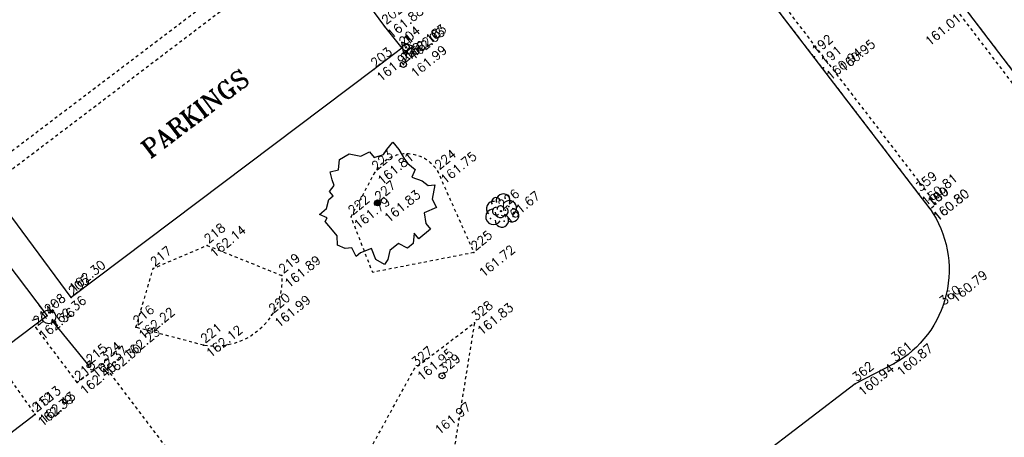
# Model space of a CAD drawing. Header units: feet. Extents: x 529188 to 529675, y 139816 to 140273.
# Tile 75 of 118: x 529424 to 529457, y 140135 to 140149. Entities that reach past the tile are written whole.
import ezdxf
from ezdxf.enums import TextEntityAlignment as Align

# ---------------------------------------------------------------- set-up
doc = ezdxf.new("R2010")
doc.units = ezdxf.units.FT
doc.header["$LTSCALE"] = 2
doc.header["$MEASUREMENT"] = 0
doc.header["$PDSIZE"] = 0.1
doc.linetypes.add('CACHE', pattern=[0.375, 0.25, -0.125])
doc.linetypes.add('CONTINU', pattern=[0])
doc.layers.get('0').update_dxf_attribs({"linetype": 'CONTINUOUS'})
for name, color, linetype in [('ARBRES', 70, 'CONTINUOUS'), ('ARBUSTES', 70, 'CONTINUOUS'), ('BORDURETTE', 20, 'CONTINUOUS'), ('CANIVEAU', 32, 'CACHE'), ('DIVERS_1', 7, 'CONTINUOUS'), ('ECLAIRAGE', 220, 'CONTINUOUS'), ('LIM_HERBE', 83, 'CACHE'), ('POLYGO', 241, 'CONTINUOUS'), ('TEXTES', 150, 'CONTINUOUS'), ('TOPOALT', 3, 'CONTINUOUS'), ('TOPOJIS', 7, 'CONTINUOUS'), ('TOPOJIS-GELE', 7, 'CONTINUOUS'), ('TOPOMAT', 142, 'CONTINUOUS')]:
    doc.layers.add(name, color=color, linetype=linetype)
doc.styles.add('ROMANT', font='ROMANT.SHX')
doc.styles.get("Standard").update_dxf_attribs({"font": 'ROMANS.SHX'})

# ---------------------------------------------------------------- blocks, each defined once
blk = doc.blocks.new('TCPOINT')
at = {"color": 0}
blk.add_point((0, 0), dxfattribs=at)
at = {"layer": 'TOPOALT'}
blk.add_attdef('ALT', text='', height=0.3, dxfattribs=at).set_placement((0.1, -0.1), align=Align.TOP_LEFT)
at = {"layer": 'TOPOMAT'}
blk.add_attdef('MAT', (0.1, 0.1), '', height=0.3, dxfattribs=at)
blk = doc.blocks.new('269')
for p, q in [((0.035, 0), (-0.035, 0)), ((0, 0.035), (0, -0.035))]:
    blk.add_line(p, q)
blk.add_lwpolyline([(0, 0.231), (-0.2, -0.115), (0.2, -0.115)], close=True)
blk.add_circle((0, 0), 0.113)
blk = doc.blocks.new('425')
at = {"linetype": 'CONTINU', "ltscale": 3}
for p, q in [((-0.324, 2.291), (-0.512, 2.376)), ((0.312, 2.291), (0.501, 2.376))]:
    blk.add_line(p, q, dxfattribs=at)
at = {"ltscale": 3}
for p, q in [((-0.006, 2.407), (-0.006, 2.621)), ((0, 1.885), (0, 0))]:
    blk.add_line(p, q, dxfattribs=at)
at = {"linetype": 'CONTINU', "ltscale": 3}
for centre, radius in [((0, 2.118), 0.233), ((0, 0), 0.0621)]:
    blk.add_circle(centre, radius, dxfattribs=at)
blk = doc.blocks.new('188')
blk.add_circle((0, 0), 0.0197)
for centre, radius, start, end in [((-0.136, 0.224), 0.244, 42.784, 187.1943), ((0.064, 0.343), 0.149, 334.0644, 169.9698), ((0.277, 0.224), 0.231, 300.5795, 149.4928), ((-0.314, 0.016), 0.259, 60.9553, 290.4982), ((-0.122, 0.103), 0.127, 45.6328, 268.8136), ((-0.039, -0.013), 0.173, 137.9595, 303.8229), ((0.028, 0.061), 0.114, 300.4488, 141.9945), ((0.285, -0.091), 0.245, 259.4673, 105.5912), ((-0.172, -0.255), 0.225, 139.2345, 343.6053), ((0.065, -0.056), 0.156, 199.4029, 9.2611), ((0.207, -0.342), 0.221, 201.5434, 50.9966)]:
    blk.add_arc(centre, radius, start, end)
for p in [(0.079, 0.341), (-0.424, 0.029), (0.385, 0.246), (-0.128, -0.325), (0.138, -0.069), (0.306, -0.04), (0.198, -0.394)]:
    blk.add_point(p)
blk = doc.blocks.new('189')
h = blk.add_hatch()
h.set_pattern_fill('ANSI31', color=256, scale=0.2, style=0)
h.set_pattern_definition([(45, (-527485.07046, -148351.732363), (-0.0176776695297, 0.0176776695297), [])])
edge = h.paths.add_edge_path()
edge.add_arc((0, 0), 0.1, 0, 360)
for p, q in [((-0.685, 1.557), (-0.56, 1.806)), ((-0.56, 1.806), (-0.311, 1.681)), ((-0.311, 1.681), (-0.062, 1.93)), ((-0.062, 1.93), (0.311, 1.868)), ((0.311, 1.868), (0.56, 1.557)), ((-0.996, 1.308), (-0.747, 1.37)), ((-0.747, 1.37), (-0.685, 1.557)), ((0.56, 1.557), (0.872, 1.494)), ((0.872, 1.494), (0.872, 1.245)), ((-1.432, 0.934), (-1.183, 1.121)), ((-1.183, 1.121), (-0.996, 1.121)), ((-0.996, 1.121), (-0.996, 1.308)), ((0.872, 1.245), (1.183, 1.121)), ((1.183, 1.121), (1.37, 1.183)), ((1.37, 1.183), (1.681, 1.245)), ((1.681, 1.245), (1.681, 0.934)), ((-1.744, 0.934), (-1.432, 0.934)), ((-1.619, 0.685), (-1.744, 0.934)), ((-1.744, 0.623), (-1.619, 0.685)), ((1.681, 0.934), (1.619, 0.56)), ((-1.744, 0.249), (-1.744, 0.623)), ((1.619, 0.56), (1.619, 0.374)), ((1.619, 0.374), (1.681, 0.062)), ((-1.93, -0.249), (-1.744, 0)), ((-1.744, 0), (-1.744, 0.249)), ((1.681, 0.062), (1.432, -0.062)), ((-1.806, -0.498), (-1.93, -0.249)), ((1.432, -0.062), (1.619, -0.374)), ((-1.619, -0.623), (-1.806, -0.498)), ((-1.681, -0.934), (-1.619, -0.623)), ((1.619, -0.374), (1.681, -0.623)), ((1.681, -0.623), (1.868, -0.747)), ((-1.494, -0.934), (-1.681, -0.934)), ((-1.121, -1.059), (-1.494, -0.934)), ((1.868, -0.747), (1.494, -1.059)), ((-1.245, -1.432), (-1.121, -1.059)), ((0.996, -1.245), (0.81, -1.557)), ((1.432, -1.37), (0.996, -1.245)), ((1.494, -1.059), (1.432, -1.37)), ((-1.121, -1.744), (-1.245, -1.432)), ((-0.685, -1.494), (-0.934, -1.681)), ((-0.311, -1.494), (-0.685, -1.494)), ((-0.187, -1.806), (-0.311, -1.494)), ((0.311, -1.557), (0.062, -1.806)), ((0.311, -1.806), (0.311, -1.557)), ((0.81, -1.557), (0.81, -1.806)), ((-0.934, -1.681), (-1.121, -1.744)), ((0.062, -1.806), (-0.187, -1.806)), ((0.81, -1.806), (0.311, -1.806))]:
    blk.add_line(p, q)
blk.add_circle((0, 0), 0.1)
blk = doc.blocks.new('282')
at = {"ltscale": 3}
blk.add_circle((0, 0), 0.1, dxfattribs=at)

msp = doc.modelspace()

# ---------------------------------------------------------------- linework, layer by layer
at = {"layer": 'BORDURETTE'}
msp.add_line((529451.594, 140136.971), (529446.666, 140133.209), dxfattribs=at)
at = {"layer": 'BORDURETTE', "flags": 128}
for points in [[(529415.285, 140151.178), (529417.22, 140152.633), (529420.109, 140148.88), (529420.924, 140149.496), (529418.005, 140153.249), (529430.491, 140162.699), (529433.461, 140158.709, -0.16449), (529441.983, 140160.376, -0.197049), (529450.898, 140155.248), (529454.248, 140150.854, -0.482349), (529455.237, 140150.725, -0.416523), (529455.016, 140149.847), (529460.242, 140142.977, 0.184718), (529467.955, 140139.716, 0.159207), (529474.949, 140141.735)], [(529454.094, 140142.818), (529446.406, 140152.868, 0.219308), (529439.658, 140155.369, 0.21088), (529433.54, 140152.085), (529435.866, 140148.923)], [(529454.094, 140142.818, -0.441871), (529452.885, 140137.641), (529451.594, 140136.971)]]:
    msp.add_lwpolyline(points, format="xyb", dxfattribs=at)
for points in [[(529435.866, 140148.923), (529436.446, 140148.193), (529435.505, 140147.485)], [(529435.505, 140147.485), (529425.4, 140139.858), (529422.675, 140143.519), (529421.823, 140142.896), (529424.599, 140139.245), (529420.193, 140135.915)], [(529424.195, 140135.94), (529412.219, 140126.763), (529422.009, 140113.74), (529418.047, 140110.744), (529414.563, 140110.133), (529407.319, 140119.681), (529405.649, 140118.313), (529402.593, 140122.309), (529402.857, 140122.554), (529400.069, 140126.347)]]:
    msp.add_lwpolyline(points, dxfattribs=at)
at = {"layer": 'CANIVEAU', "ltscale": 0.005, "flags": 128}
for points in [[(529454.1, 140142.817), (529446.407, 140152.869, 0.219764), (529439.659, 140155.372, 0.211323), (529433.545, 140152.079), (529433.426, 140152.299, -0.21023), (529439.64, 140155.645, -0.220862), (529446.562, 140153.078), (529454.299, 140142.969)], [(529455.017, 140149.841), (529460.244, 140142.977, 0.185587), (529467.95, 140139.718, 0.156295), (529474.949, 140141.735), (529475.051, 140141.56, -0.161919), (529467.934, 140139.453, -0.186158), (529460.086, 140142.773), (529454.818, 140149.69)]]:
    msp.add_lwpolyline(points, format="xyb", close=True, dxfattribs=at)
msp.add_lwpolyline([(529433.237, 140151.585), (529418.712, 140140.562), (529418.427, 140140.974), (529432.935, 140151.983)], close=True, dxfattribs=at)
at = {"layer": 'LIM_HERBE', "ltscale": 0.005, "flags": 128}
for points in [[(529434.749, 140142.552), (529435.54, 140144.035, -0.589744), (529437.644, 140144.066), (529438.851, 140141.358)], [(529427.558, 140138.86), (529428.14, 140140.829), (529429.937, 140141.599), (529432.432, 140140.591, -0.157475), (529432.095, 140139.266, -0.305872), (529429.818, 140138.26)]]:
    msp.add_lwpolyline(points, format="xyb", dxfattribs=at)
for points in [[(529438.851, 140141.358), (529435.47, 140140.697), (529434.749, 140142.552)], [(529426.453, 140137.641), (529431.93, 140130.393), (529433.709, 140131.726), (529436.866, 140137.478), (529438.869, 140139.008), (529436.511, 140124.364), (529439.869, 140119.918)], [(529425.601, 140137.01), (529424.167, 140138.919)], [(529429.818, 140138.26), (529427.558, 140138.86)], [(529422.81, 140137.893), (529424.186, 140135.953)], [(529426.453, 140137.641), (529425.601, 140137.01)]]:
    msp.add_lwpolyline(points, dxfattribs=at)

# ---------------------------------------------------------------- block references
at = {"layer": 'ARBRES', "rotation": 39.33073407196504}
msp.add_blockref('189', (529435.631, 140143.02), dxfattribs=at)
at = {"layer": 'ARBUSTES', "rotation": 39.33073407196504}
msp.add_blockref('188', (529439.757, 140142.741), dxfattribs=at)
at = {"layer": 'DIVERS_1', "rotation": 39.33073407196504}
msp.add_blockref('282', (529437.788, 140137.235), dxfattribs=at)
at = {"layer": 'ECLAIRAGE'}
for name, p, rotation in [('282', (529436.495, 140147.651), 39.33073407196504), ('425', (529425.99, 140137.571), 39.33073407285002)]:
    msp.add_blockref(name, p, dxfattribs=dict(at, rotation=rotation))
at = {"layer": 'POLYGO'}
for rotation in [39.33073407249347, 39.33073407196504]:
    msp.add_blockref('269', (529436.581, 140148.22), dxfattribs=dict(at, rotation=rotation))
at = {"layer": 'TOPOJIS'}
ref = msp.add_blockref('TCPOINT', (529453.457, 140149.735, 161.008), dxfattribs=at)
ref.add_attrib('MAT', '150', (529453.507, 140149.785, 161.008), dxfattribs={"layer": 'TOPOMAT', "height": 0.3, "rotation": 39.3307})
ref.add_attrib('ALT', '161.01', dxfattribs={"layer": 'TOPOALT', "height": 0.3, "rotation": 39.3307}).set_placement((529453.884, 140148.487, 161.008), align=Align.TOP_LEFT)
ref = msp.add_blockref('TCPOINT', (529436.581, 140148.22), dxfattribs=at)
ref.add_attrib('MAT', '1', (529436.681, 140148.32), dxfattribs={"layer": 'TOPOMAT', "height": 0.3, "rotation": 39.3307})
ref.add_attrib('ALT', '162.03', dxfattribs={"layer": 'TOPOALT', "height": 0.3, "rotation": 39.3307}).set_placement((529436.681, 140148.12), align=Align.TOP_LEFT)
ref = msp.add_blockref('TCPOINT', (529450.227, 140147.91, 160.953), dxfattribs=at)
ref.add_attrib('MAT', '192', (529450.277, 140147.96, 160.953), dxfattribs={"layer": 'TOPOMAT', "height": 0.3, "rotation": 39.3307})
ref.add_attrib('ALT', '160.95', dxfattribs={"layer": 'TOPOALT', "height": 0.3, "rotation": 39.3307}).set_placement((529451.012, 140147.616, 160.953), align=Align.TOP_LEFT)
ref = msp.add_blockref('TCPOINT', (529436.495, 140147.651, 161.989), dxfattribs=at)
ref.add_attrib('MAT', '229', (529436.545, 140147.701, 161.989), dxfattribs={"layer": 'TOPOMAT', "height": 0.3, "rotation": 39.3307})
ref.add_attrib('ALT', '161.99', dxfattribs={"layer": 'TOPOALT', "height": 0.3, "rotation": 39.3307}).set_placement((529436.7, 140147.422, 161.989), align=Align.TOP_LEFT)
ref = msp.add_blockref('TCPOINT', (529437.644, 140144.066, 161.754), dxfattribs=at)
ref.add_attrib('MAT', '224', (529437.694, 140144.116, 161.754), dxfattribs={"layer": 'TOPOMAT', "height": 0.3, "rotation": 39.3307})
ref.add_attrib('ALT', '161.75', dxfattribs={"layer": 'TOPOALT', "height": 0.3, "rotation": 39.3307}).set_placement((529437.694, 140143.866, 161.754), align=Align.TOP_LEFT)
ref = msp.add_blockref('TCPOINT', (529454.094, 140142.818, 160.795), dxfattribs=at)
ref.add_attrib('MAT', '189', (529454.144, 140142.868, 160.795), dxfattribs={"layer": 'TOPOMAT', "height": 0.3, "rotation": 39.3307})
ref.add_attrib('ALT', '160.80', dxfattribs={"layer": 'TOPOALT', "height": 0.3, "rotation": 39.3307}).set_placement((529454.144, 140142.618, 160.795), align=Align.TOP_LEFT)
ref = msp.add_blockref('TCPOINT', (529454.1, 140142.817, 160.796), dxfattribs=at)
ref.add_attrib('MAT', '190', (529454.15, 140142.867, 160.796), dxfattribs={"layer": 'TOPOMAT', "height": 0.3, "rotation": 39.3307})
ref.add_attrib('ALT', '160.80', dxfattribs={"layer": 'TOPOJIS-GELE', "height": 0.3, "rotation": 39.3307}).set_placement((529454.15, 140142.617, 160.796), align=Align.TOP_LEFT)
ref = msp.add_blockref('TCPOINT', (529429.937, 140141.599, 162.136), dxfattribs=at)
ref.add_attrib('MAT', '218', (529429.987, 140141.649, 162.136), dxfattribs={"layer": 'TOPOMAT', "height": 0.3, "rotation": 39.3307})
ref.add_attrib('ALT', '162.14', dxfattribs={"layer": 'TOPOALT', "height": 0.3, "rotation": 39.3307}).set_placement((529429.987, 140141.399, 162.136), align=Align.TOP_LEFT)
ref = msp.add_blockref('TCPOINT', (529438.851, 140141.358, 161.719), dxfattribs=at)
ref.add_attrib('MAT', '225', (529438.901, 140141.408, 161.719), dxfattribs={"layer": 'TOPOMAT', "height": 0.3, "rotation": 39.3307})
ref.add_attrib('ALT', '161.72', dxfattribs={"layer": 'TOPOALT', "height": 0.3, "rotation": 39.3307}).set_placement((529438.981, 140140.744, 161.719), align=Align.TOP_LEFT)
ref = msp.add_blockref('TCPOINT', (529428.14, 140140.829, 162.231), dxfattribs=at)
ref.add_attrib('MAT', '217', (529428.19, 140140.879, 162.231), dxfattribs={"layer": 'TOPOMAT', "height": 0.3, "rotation": 39.3307})
ref.add_attrib('ALT', '162.23', dxfattribs={"layer": 'TOPOALT', "height": 0.3, "rotation": 39.3307}).set_placement((529427.117, 140137.998, 162.231), align=Align.TOP_LEFT)
ref = msp.add_blockref('TCPOINT', (529425.4, 140139.858, 162.304), dxfattribs=at)
ref.add_attrib('MAT', '205', (529425.45, 140139.908, 162.304), dxfattribs={"layer": 'TOPOMAT', "height": 0.3, "rotation": 39.3307})
ref.add_attrib('ALT', '162.30', dxfattribs={"layer": 'TOPOALT', "height": 0.3, "rotation": 39.3307}).set_placement((529425.293, 140140.234, 162.304), align=Align.TOP_LEFT)
ref = msp.add_blockref('TCPOINT', (529454.502, 140139.526, 160.786), dxfattribs=at)
ref.add_attrib('MAT', '360', (529454.552, 140139.576, 160.786), dxfattribs={"layer": 'TOPOMAT', "height": 0.3, "rotation": 39.3307})
ref.add_attrib('ALT', '160.79', dxfattribs={"layer": 'TOPOALT', "height": 0.3, "rotation": 39.3307}).set_placement((529454.756, 140139.896, 160.786), align=Align.TOP_LEFT)
ref = msp.add_blockref('TCPOINT', (529437.788, 140137.235, 161.965), dxfattribs=at)
ref.add_attrib('MAT', '329', (529437.838, 140137.285, 161.965), dxfattribs={"layer": 'TOPOMAT', "height": 0.3, "rotation": 39.3307})
ref.add_attrib('ALT', '161.97', dxfattribs={"layer": 'TOPOALT', "height": 0.3, "rotation": 39.3307}).set_placement((529437.506, 140135.481, 161.965), align=Align.TOP_LEFT)
at = {"layer": 'TOPOJIS-GELE'}
ref = msp.add_blockref('TCPOINT', (529435.866, 140148.923, 161.881), dxfattribs=at)
ref.add_attrib('MAT', '202', (529435.916, 140148.973, 161.881), dxfattribs={"layer": 'TOPOMAT', "height": 0.3, "rotation": 39.3307})
ref.add_attrib('ALT', '161.88', dxfattribs={"layer": 'TOPOALT', "height": 0.3, "rotation": 39.3307}).set_placement((529435.916, 140148.723, 161.881), align=Align.TOP_LEFT)
ref = msp.add_blockref('TCPOINT', (529436.446, 140148.193, 162.178), dxfattribs=at)
ref.add_attrib('MAT', '204', (529436.496, 140148.243, 162.178), dxfattribs={"layer": 'TOPOMAT', "height": 0.3, "rotation": 39.3307})
ref.add_attrib('ALT', '162.18', dxfattribs={"layer": 'TOPOALT', "height": 0.3, "rotation": 39.3307}).set_placement((529436.496, 140147.993, 162.178), align=Align.TOP_LEFT)
ref = msp.add_blockref('TCPOINT', (529436.581, 140148.22, 162.03), dxfattribs=at)
ref.add_attrib('MAT', '1', (529436.631, 140148.27, 162.03), dxfattribs={"layer": 'TOPOMAT', "height": 0.3, "rotation": 39.3307})
ref.add_attrib('ALT', '162.03', dxfattribs={"layer": 'TOPOALT', "height": 0.3, "rotation": 39.3307}).set_placement((529436.631, 140148.02, 162.03), align=Align.TOP_LEFT)
ref = msp.add_blockref('TCPOINT', (529435.505, 140147.485, 161.962), dxfattribs=at)
ref.add_attrib('MAT', '203', (529435.555, 140147.535, 161.962), dxfattribs={"layer": 'TOPOMAT', "height": 0.3, "rotation": 39.3307})
ref.add_attrib('ALT', '161.96', dxfattribs={"layer": 'TOPOALT', "height": 0.3, "rotation": 39.3307}).set_placement((529435.555, 140147.285, 161.962), align=Align.TOP_LEFT)
ref = msp.add_blockref('TCPOINT', (529450.527, 140147.536, 160.938), dxfattribs=at)
ref.add_attrib('MAT', '191', (529450.577, 140147.586, 160.938), dxfattribs={"layer": 'TOPOMAT', "height": 0.3, "rotation": 39.3307})
ref.add_attrib('ALT', '160.94', dxfattribs={"layer": 'TOPOALT', "height": 0.3, "rotation": 39.3307}).set_placement((529450.577, 140147.336, 160.938), align=Align.TOP_LEFT)
ref = msp.add_blockref('TCPOINT', (529435.54, 140144.035, 161.811), dxfattribs=at)
ref.add_attrib('MAT', '223', (529435.59, 140144.085, 161.811), dxfattribs={"layer": 'TOPOMAT', "height": 0.3, "rotation": 39.3307})
ref.add_attrib('ALT', '161.81', dxfattribs={"layer": 'TOPOALT', "height": 0.3, "rotation": 39.3307}).set_placement((529435.59, 140143.835, 161.811), align=Align.TOP_LEFT)
ref = msp.add_blockref('TCPOINT', (529453.713, 140143.331, 160.815), dxfattribs=at)
ref.add_attrib('MAT', '359', (529453.763, 140143.381, 160.815), dxfattribs={"layer": 'TOPOMAT', "height": 0.3, "rotation": 39.3307})
ref.add_attrib('ALT', '160.81', dxfattribs={"layer": 'TOPOALT', "height": 0.3, "rotation": 39.3307}).set_placement((529453.763, 140143.131, 160.815), align=Align.TOP_LEFT)
ref = msp.add_blockref('TCPOINT', (529435.631, 140143.02, 161.828), dxfattribs=at)
ref.add_attrib('MAT', '227', (529435.681, 140143.07, 161.828), dxfattribs={"layer": 'TOPOMAT', "height": 0.3, "rotation": 39.3307})
ref.add_attrib('ALT', '161.83', dxfattribs={"layer": 'TOPOALT', "height": 0.3, "rotation": 39.3307}).set_placement((529435.816, 140142.579, 161.828), align=Align.TOP_LEFT)
ref = msp.add_blockref('TCPOINT', (529434.749, 140142.552, 161.792), dxfattribs=at)
ref.add_attrib('MAT', '222', (529434.799, 140142.602, 161.792), dxfattribs={"layer": 'TOPOMAT', "height": 0.3, "rotation": 39.3307})
ref.add_attrib('ALT', '161.79', dxfattribs={"layer": 'TOPOALT', "height": 0.3, "rotation": 39.3307}).set_placement((529434.799, 140142.352, 161.792), align=Align.TOP_LEFT)
ref = msp.add_blockref('TCPOINT', (529439.757, 140142.741, 161.669), dxfattribs=at)
ref.add_attrib('MAT', '226', (529439.807, 140142.791, 161.669), dxfattribs={"layer": 'TOPOMAT', "height": 0.3, "rotation": 39.3307})
ref.add_attrib('ALT', '161.67', dxfattribs={"layer": 'TOPOALT', "height": 0.3, "rotation": 39.3307}).set_placement((529439.807, 140142.541, 161.669), align=Align.TOP_LEFT)
ref = msp.add_blockref('TCPOINT', (529432.432, 140140.591, 161.891), dxfattribs=at)
ref.add_attrib('MAT', '219', (529432.482, 140140.641, 161.891), dxfattribs={"layer": 'TOPOMAT', "height": 0.3, "rotation": 39.3307})
ref.add_attrib('ALT', '161.89', dxfattribs={"layer": 'TOPOALT', "height": 0.3, "rotation": 39.3307}).set_placement((529432.482, 140140.391, 161.891), align=Align.TOP_LEFT)
ref = msp.add_blockref('TCPOINT', (529424.599, 140139.245, 162.356), dxfattribs=at)
ref.add_attrib('MAT', '208', (529424.649, 140139.295, 162.356), dxfattribs={"layer": 'TOPOMAT', "height": 0.3, "rotation": 39.3307})
ref.add_attrib('ALT', '162.36', dxfattribs={"layer": 'TOPOALT', "height": 0.3, "rotation": 39.3307}).set_placement((529424.649, 140139.045, 162.356), align=Align.TOP_LEFT)
ref = msp.add_blockref('TCPOINT', (529432.095, 140139.266, 161.994), dxfattribs=at)
ref.add_attrib('MAT', '220', (529432.145, 140139.316, 161.994), dxfattribs={"layer": 'TOPOMAT', "height": 0.3, "rotation": 39.3307})
ref.add_attrib('ALT', '161.99', dxfattribs={"layer": 'TOPOALT', "height": 0.3, "rotation": 39.3307}).set_placement((529432.145, 140139.066, 161.994), align=Align.TOP_LEFT)
ref = msp.add_blockref('TCPOINT', (529438.869, 140139.008, 161.829), dxfattribs=at)
ref.add_attrib('MAT', '328', (529438.919, 140139.058, 161.829), dxfattribs={"layer": 'TOPOMAT', "height": 0.3, "rotation": 39.3307})
ref.add_attrib('ALT', '161.83', dxfattribs={"layer": 'TOPOALT', "height": 0.3, "rotation": 39.3307}).set_placement((529438.919, 140138.808, 161.829), align=Align.TOP_LEFT)
ref = msp.add_blockref('TCPOINT', (529424.22, 140138.849, 162.361), dxfattribs=at)
ref.add_attrib('MAT', '214', (529424.27, 140138.899, 162.361), dxfattribs={"layer": 'TOPOMAT', "height": 0.3, "rotation": 39.3307})
ref.add_attrib('ALT', '162.36', dxfattribs={"layer": 'TOPOALT', "height": 0.3, "rotation": 39.3307}).set_placement((529424.27, 140138.649, 162.361), align=Align.TOP_LEFT)
ref = msp.add_blockref('TCPOINT', (529427.558, 140138.86, 162.219), dxfattribs=at)
ref.add_attrib('MAT', '216', (529427.608, 140138.91, 162.219), dxfattribs={"layer": 'TOPOMAT', "height": 0.3, "rotation": 39.3307})
ref.add_attrib('ALT', '162.22', dxfattribs={"layer": 'TOPOALT', "height": 0.3, "rotation": 39.3307}).set_placement((529427.608, 140138.66, 162.219), align=Align.TOP_LEFT)
ref = msp.add_blockref('TCPOINT', (529429.818, 140138.26, 162.123), dxfattribs=at)
ref.add_attrib('MAT', '221', (529429.868, 140138.31, 162.123), dxfattribs={"layer": 'TOPOMAT', "height": 0.3, "rotation": 39.3307})
ref.add_attrib('ALT', '162.12', dxfattribs={"layer": 'TOPOALT', "height": 0.3, "rotation": 39.3307}).set_placement((529429.868, 140138.06, 162.123), align=Align.TOP_LEFT)
ref = msp.add_blockref('TCPOINT', (529426.453, 140137.641, 162.304), dxfattribs=at)
ref.add_attrib('MAT', '324', (529426.503, 140137.691, 162.304), dxfattribs={"layer": 'TOPOMAT', "height": 0.3, "rotation": 39.3307})
ref.add_attrib('ALT', '162.30', dxfattribs={"layer": 'TOPOALT', "height": 0.3, "rotation": 39.3307}).set_placement((529426.503, 140137.441, 162.304), align=Align.TOP_LEFT)
ref = msp.add_blockref('TCPOINT', (529452.885, 140137.641, 160.871), dxfattribs=at)
ref.add_attrib('MAT', '361', (529452.935, 140137.691, 160.871), dxfattribs={"layer": 'TOPOMAT', "height": 0.3, "rotation": 39.3307})
ref.add_attrib('ALT', '160.87', dxfattribs={"layer": 'TOPOALT', "height": 0.3, "rotation": 39.3307}).set_placement((529452.935, 140137.441, 160.871), align=Align.TOP_LEFT)
ref = msp.add_blockref('TCPOINT', (529425.99, 140137.571, 162.37), dxfattribs=at)
ref.add_attrib('MAT', '215', (529426.04, 140137.621, 162.37), dxfattribs={"layer": 'TOPOMAT', "height": 0.3, "rotation": 39.3307})
ref.add_attrib('ALT', '162.37', dxfattribs={"layer": 'TOPOALT', "height": 0.3, "rotation": 39.3307}).set_placement((529426.04, 140137.371, 162.37), align=Align.TOP_LEFT)
ref = msp.add_blockref('TCPOINT', (529436.866, 140137.478, 161.95), dxfattribs=at)
ref.add_attrib('MAT', '327', (529436.916, 140137.528, 161.95), dxfattribs={"layer": 'TOPOMAT', "height": 0.3, "rotation": 39.3307})
ref.add_attrib('ALT', '161.95', dxfattribs={"layer": 'TOPOALT', "height": 0.3, "rotation": 39.3307}).set_placement((529436.916, 140137.278, 161.95), align=Align.TOP_LEFT)
ref = msp.add_blockref('TCPOINT', (529425.601, 140137.01, 162.403), dxfattribs=at)
ref.add_attrib('MAT', '213', (529425.651, 140137.06, 162.403), dxfattribs={"layer": 'TOPOMAT', "height": 0.3, "rotation": 39.3307})
ref.add_attrib('ALT', '162.40', dxfattribs={"layer": 'TOPOALT', "height": 0.3, "rotation": 39.3307}).set_placement((529425.651, 140136.81, 162.403), align=Align.TOP_LEFT)
ref = msp.add_blockref('TCPOINT', (529451.594, 140136.971, 160.939), dxfattribs=at)
ref.add_attrib('MAT', '362', (529451.644, 140137.021, 160.939), dxfattribs={"layer": 'TOPOMAT', "height": 0.3, "rotation": 39.3307})
ref.add_attrib('ALT', '160.94', dxfattribs={"layer": 'TOPOALT', "height": 0.3, "rotation": 39.3307}).set_placement((529451.644, 140136.771, 160.939), align=Align.TOP_LEFT)
ref = msp.add_blockref('TCPOINT', (529424.186, 140135.953, 162.395), dxfattribs=at)
ref.add_attrib('MAT', '212', (529424.236, 140136.003, 162.395), dxfattribs={"layer": 'TOPOMAT', "height": 0.3, "rotation": 39.3307})
ref.add_attrib('ALT', '162.39', dxfattribs={"layer": 'TOPOALT', "height": 0.3, "rotation": 39.3307}).set_placement((529424.236, 140135.753, 162.395), align=Align.TOP_LEFT)
ref = msp.add_blockref('TCPOINT', (529424.195, 140135.94), dxfattribs=at)
ref.add_attrib('MAT', '1513', (529424.295, 140136.04), dxfattribs={"layer": 'TOPOMAT', "height": 0.3, "rotation": 39.3307})
ref.add_attrib('ALT', '162.43', dxfattribs={"layer": 'TOPOALT', "height": 0.3, "rotation": 39.3307}).set_placement((529424.295, 140135.84), align=Align.TOP_LEFT)

# ---------------------------------------------------------------- texts
at = {"layer": 'TEXTES', "style": 'ROMANT'}
msp.add_text('PARKINGS', height=0.6, rotation=37.2112, dxfattribs=at).set_placement((529428.031, 140144.488))

doc.saveas('drawing.dxf')
